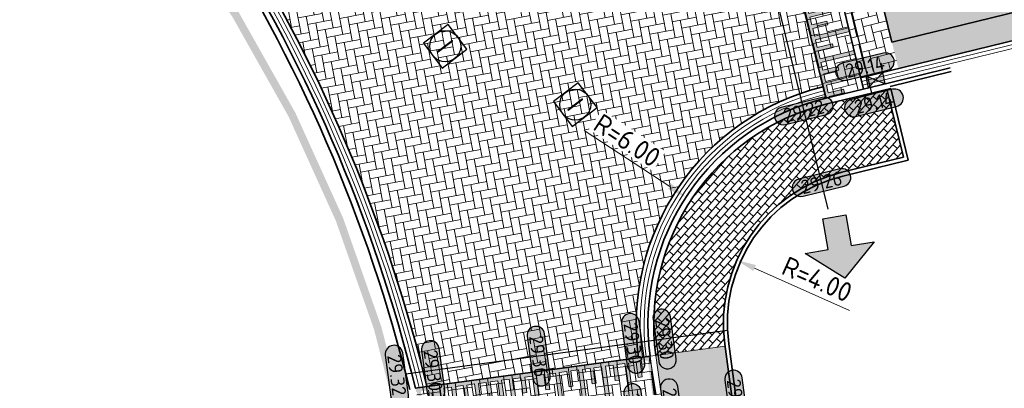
# Model space of a CAD drawing. Header units: metres. Extents: x 199937 to 201628, y 374508 to 375260.
# Tile 62 of 183: x 201129 to 201154, y 374814 to 374823. Entities that reach past the tile are written whole.
import ezdxf
from ezdxf.enums import TextEntityAlignment as Align

# ---------------------------------------------------------------- set-up
doc = ezdxf.new("R2010")
doc.units = ezdxf.units.M
for name, pattern in [('VH-OPSLUITBAND_100X200', [16, 8, -2, 4, -2]), ('VH-OPSLUITBAND_150X250', [24, 16, -2, 4, -2]), ('XX-PROJECTGRENS', [18, 12, -3, 0, -3])]:
    doc.linetypes.add(name, pattern=pattern)
doc.layers.add('000___INRIT-PIJL', color=252, linetype='Continuous')
for name, color, linetype, lineweight in [('031___CL_DREMPEL TALUD', 250, 'Continuous', 18), ('N-WE-OG-HOOGTELIJN-G', 7, 'Continuous', 25), ('N-WE-RI-ITR_RIOOLPUT-S', 84, 'Continuous', 25), ('N-WE-RI-KOLK-S', 7, 'Continuous', 25), ('N-WE-RI-VWA_RIOOLPUT-S', 20, 'Continuous', 25), ('N-WE-VH-DREMPEL-G', 30, 'Continuous', 35), ('N-WE-VH-DWARSHELLING-S', 7, 'Continuous', 25), ('N-WE-VH-GOOT-G', 170, 'Continuous', 35), ('N-WE-VH-KANTOPSLUITING_OPSLUITBAND_100X200-G', 150, 'VH-OPSLUITBAND_100X200', 35), ('N-WE-VH-KANTOPSLUITING_OPSLUITBAND_150X250-G', 150, 'VH-OPSLUITBAND_150X250', 35), ('N-WE-VH-KANTOPSLUITING_VERLOOPBAND-S', 251, 'Continuous', 25), ('N-WE-VH-KANTVERHARDING_STREKLAAG-G', 60, 'Continuous', 18), ('N-WE-VH-VERHARDING_BETONSTRAATSTEEN-G', 252, 'Continuous', 35), ('N-WE-VH-VERHARDING_TEGEL-A', 252, 'Continuous', 18), ('N-WE-VW-MARKERING-V', 7, 'Continuous', 18), ('X-XX-AL-HOOGTELABEL-S', 7, 'Continuous', 25), ('X-XX-AL-M-200', 7, 'Continuous', 18)]:
    doc.layers.add(name, color=color, linetype=linetype, lineweight=lineweight)
doc.layers.add('N-WE-KG-GRENS_PROJECT-G', color=7, linetype='XX-PROJECTGRENS', lineweight=35, transparency=0.45)
for name, color, linetype, lineweight, true_color in [('N-WE-VH-VERHARDING_BETONSTRAATSTEEN_GRIJS-A', 7, 'Continuous', 18, 0xa6a6a6), ('N-WE-VH-VERHARDING_BETONSTRAATSTEEN_HEIDE-A', 7, 'Continuous', 0, 0x986657), ('N-WE-VH-VERHARDING_BETONSTRAATSTEEN_ROOD-A', 7, 'Continuous', 0, 0xa92c0a)]:
    doc.layers.add(name, color=color, linetype=linetype, lineweight=lineweight, true_color=true_color)
doc.layers.add('X-XX-AL-HULPLIJN-G', color=7, linetype='Continuous', lineweight=18, plot=False)
doc.styles.add('NLCS-ISO', font='NLCS-ISO.ttf')
doc.styles.add('NLCS-ISO-ANNOTATIEF-T18', font='NLCS-ISO.ttf', dxfattribs={"height": 1.8})
doc.styles.add('NLCS-ISO-M200-T25', font='NLCS-ISO.ttf', dxfattribs={"height": 0.5})
doc.dimstyles.new('NLCS-M200-T25-PIJL_L2_H1', dxfattribs={"dimscale": 0.2, "dimtxt": 2.5, "dimasz": 2.5, "dimexe": 2, "dimexo": 2, "dimgap": 0.7, "dimtad": 1, "dimzin": 0, "dimdsep": 46, "dimtxsty": 'NLCS-ISO-M200-T25', "dimcen": 0, "dimdle": 2, "dimclrd": 256, "dimclre": 256, "dimclrt": 256, "dimadec": 1, "dimazin": 0, "dimtfac": 1, "dimtdec": 3, "dimtofl": 0, "dimtmove": 0, "dimatfit": 3, "dimfxl": 2, "dimfxlon": 1, "dimtfillclr": 256, "dimtolj": 1, "dimtzin": 0, "dimlwd": -1, "dimlwe": -1, "dimarcsym": 0})

# ---------------------------------------------------------------- blocks, each defined once
blk = doc.blocks.new('*U269')
at = {"flags": 128}
for points in [[(-2.74999999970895, -0.0999999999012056), (-2.74999999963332, -0.4999999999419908)], [(-2.649999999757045, -0.09999999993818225), (-2.649999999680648, -0.4999999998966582)], [(-2.649999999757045, -0.09999999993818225), (-2.449999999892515, -0.09999999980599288)], [(-2.449999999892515, -0.09999999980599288), (-2.449999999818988, -0.9999999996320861)], [(-2.349999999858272, -0.0999999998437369), (-2.349999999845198, -0.9999999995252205)], [(-2.349999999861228, -0.100000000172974), (-2.149999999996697, -0.1000000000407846)], [(-2.149999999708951, -0.09999999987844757), (-2.14999999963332, -0.4999999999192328)], [(-2.049999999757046, -0.09999999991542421), (-2.049999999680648, -0.4999999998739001)], [(-2.049999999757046, -0.09999999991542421), (-1.849999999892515, -0.09999999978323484)], [(-1.849999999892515, -0.09999999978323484), (-1.849999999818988, -0.9999999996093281)], [(-1.749999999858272, -0.09999999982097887), (-1.749999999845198, -0.9999999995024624)], [(-1.749999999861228, -0.100000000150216), (-1.549999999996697, -0.1000000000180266)], [(-1.54999999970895, -0.09999999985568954), (-1.54999999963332, -0.4999999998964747)], [(-1.449999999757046, -0.09999999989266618), (-1.449999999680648, -0.4999999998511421)], [(-1.449999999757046, -0.09999999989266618), (-1.249999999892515, -0.09999999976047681)], [(-1.249999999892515, -0.09999999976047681), (-1.249999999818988, -0.99999999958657)], [(-1.149999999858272, -0.09999999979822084), (-1.149999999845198, -0.9999999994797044)], [(-1.149999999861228, -0.1000000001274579), (-0.9499999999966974, -0.09999999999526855)], [(-0.9499999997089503, -0.09999999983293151), (-0.9499999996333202, -0.4999999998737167)], [(-0.8499999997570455, -0.09999999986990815), (-0.6499999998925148, -0.09999999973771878)], [(-0.8499999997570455, -0.09999999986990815), (-0.849999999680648, -0.4999999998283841)], [(-0.6499999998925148, -0.09999999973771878), (-0.6499999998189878, -0.999999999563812)], [(-0.5499999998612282, -0.1000000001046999), (-0.3499999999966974, -0.09999999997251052)], [(-0.5499999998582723, -0.09999999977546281), (-0.5499999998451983, -0.9999999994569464)], [(-0.3499999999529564, -0.09999999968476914), (-0.3499999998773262, -0.4999999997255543)], [(-0.2500000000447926, -0.1000000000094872), (-0.05000000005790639, -0.1000000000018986)], [(-0.2500000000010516, -0.09999999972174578), (-0.249999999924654, -0.4999999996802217)], [(-0.05000000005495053, -0.09999999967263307), (-0.04999999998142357, -0.9999999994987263)], [(0.04999999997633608, -0.1000000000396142), (0.2499999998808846, -0.1000000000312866)], [(0.04999999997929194, -0.0999999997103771), (0.04999999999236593, -0.9999999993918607)], [(0.249999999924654, -0.09999999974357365), (0.2500000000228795, -0.4999999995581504)], [(0.3499999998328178, -0.1000000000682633), (0.5499999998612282, -0.1000000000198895)], [(0.3499999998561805, -0.09999999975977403), (0.3500000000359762, -0.4999999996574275)], [(0.549999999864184, -0.09999999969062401), (0.549999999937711, -0.9999999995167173)], [(0.6499999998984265, -0.09999999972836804), (0.6499999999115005, -0.9999999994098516)], [(0.6499999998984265, -0.09999999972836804), (0.849999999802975, -0.09999999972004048)], [(0.8499999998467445, -0.09999999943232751), (0.8499999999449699, -0.4999999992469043)], [(0.9499999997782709, -0.09999999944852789), (0.9499999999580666, -0.4999999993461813)], [(0.9499999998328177, -0.0999999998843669), (1.149999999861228, -0.09999999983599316)], [(1.149999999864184, -0.09999999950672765), (1.149999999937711, -0.9999999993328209)], [(1.249999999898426, -0.09999999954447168), (1.449999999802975, -0.09999999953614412)], [(1.249999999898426, -0.09999999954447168), (1.2499999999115, -0.9999999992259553)], [(1.449999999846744, -0.09999999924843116), (1.44999999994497, -0.499999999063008)], [(1.549999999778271, -0.09999999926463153), (1.549999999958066, -0.499999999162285)], [(1.549999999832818, -0.09999999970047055), (1.749999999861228, -0.0999999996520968)], [(1.749999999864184, -0.0999999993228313), (1.749999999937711, -0.9999999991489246)], [(1.849999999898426, -0.09999999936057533), (2.049999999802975, -0.09999999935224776)], [(1.849999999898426, -0.09999999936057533), (1.8499999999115, -0.9999999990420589)], [(2.049999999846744, -0.0999999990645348), (2.04999999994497, -0.4999999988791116)], [(2.149999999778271, -0.09999999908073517), (2.149999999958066, -0.4999999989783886)], [(2.149999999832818, -0.09999999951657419), (2.349999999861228, -0.09999999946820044)], [(2.349999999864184, -0.09999999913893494), (2.349999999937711, -0.9999999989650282)], [(2.449999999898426, -0.09999999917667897), (2.649999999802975, -0.09999999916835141)], [(2.449999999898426, -0.09999999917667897), (2.4499999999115, -0.9999999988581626)], [(2.649999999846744, -0.09999999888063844), (2.64999999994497, -0.4999999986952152)], [(2.749999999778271, -0.09999999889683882), (2.749999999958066, -0.4999999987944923)], [(-2.649999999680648, -0.4999999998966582), (-2.749999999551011, -0.4999999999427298)], [(-2.049999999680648, -0.4999999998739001), (-2.149999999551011, -0.4999999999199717)], [(-1.449999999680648, -0.4999999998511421), (-1.549999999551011, -0.4999999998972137)], [(-0.849999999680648, -0.4999999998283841), (-0.9499999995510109, -0.4999999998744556)], [(-0.249999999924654, -0.4999999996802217), (-0.3499999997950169, -0.4999999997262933)], [(0.3500000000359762, -0.4999999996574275), (0.2500000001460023, -0.4999999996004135)], [(0.9499999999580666, -0.4999999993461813), (0.8500000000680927, -0.4999999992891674)], [(1.549999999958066, -0.499999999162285), (1.450000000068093, -0.499999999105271)], [(2.149999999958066, -0.4999999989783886), (2.050000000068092, -0.4999999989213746)], [(2.749999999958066, -0.4999999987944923), (2.650000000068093, -0.4999999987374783)], [(-2.449999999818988, -0.9999999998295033), (-2.349999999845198, -0.9999999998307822)], [(-1.849999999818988, -0.9999999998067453), (-1.749999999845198, -0.9999999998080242)], [(-1.249999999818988, -0.9999999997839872), (-1.149999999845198, -0.9999999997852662)], [(-0.6499999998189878, -0.9999999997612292), (-0.5499999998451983, -0.9999999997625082)], [(-0.04999999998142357, -0.9999999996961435), (0.04999999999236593, -0.9999999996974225)], [(0.549999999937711, -0.9999999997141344), (0.6499999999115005, -0.9999999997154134)], [(1.149999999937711, -0.9999999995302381), (1.2499999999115, -0.9999999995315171)], [(1.749999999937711, -0.9999999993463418), (1.8499999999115, -0.9999999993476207)], [(2.349999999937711, -0.9999999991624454), (2.4499999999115, -0.9999999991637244)]]:
    blk.add_lwpolyline(points, dxfattribs=at)
blk = doc.blocks.new('*U270')
at = {"flags": 128}
for points in [[(-2.74999999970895, -0.0999999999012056), (-2.74999999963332, -0.4999999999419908)], [(-2.649999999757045, -0.09999999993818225), (-2.649999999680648, -0.4999999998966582)], [(-2.649999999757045, -0.09999999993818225), (-2.449999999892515, -0.09999999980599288)], [(-2.449999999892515, -0.09999999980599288), (-2.449999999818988, -0.9999999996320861)], [(-2.349999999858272, -0.0999999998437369), (-2.349999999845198, -0.9999999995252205)], [(-2.349999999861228, -0.100000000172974), (-2.149999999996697, -0.1000000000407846)], [(-2.149999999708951, -0.09999999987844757), (-2.14999999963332, -0.4999999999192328)], [(-2.049999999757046, -0.09999999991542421), (-2.049999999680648, -0.4999999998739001)], [(-2.049999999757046, -0.09999999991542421), (-1.849999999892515, -0.09999999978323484)], [(-1.849999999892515, -0.09999999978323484), (-1.849999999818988, -0.9999999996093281)], [(-1.749999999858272, -0.09999999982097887), (-1.749999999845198, -0.9999999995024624)], [(-1.749999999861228, -0.100000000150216), (-1.549999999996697, -0.1000000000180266)], [(-1.54999999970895, -0.09999999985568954), (-1.54999999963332, -0.4999999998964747)], [(-1.449999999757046, -0.09999999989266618), (-1.449999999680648, -0.4999999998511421)], [(-1.449999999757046, -0.09999999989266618), (-1.249999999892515, -0.09999999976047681)], [(-1.249999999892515, -0.09999999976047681), (-1.249999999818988, -0.99999999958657)], [(-1.149999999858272, -0.09999999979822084), (-1.149999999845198, -0.9999999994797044)], [(-1.149999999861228, -0.1000000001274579), (-0.9499999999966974, -0.09999999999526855)], [(-0.9499999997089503, -0.09999999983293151), (-0.9499999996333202, -0.4999999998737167)], [(-0.8499999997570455, -0.09999999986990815), (-0.6499999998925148, -0.09999999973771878)], [(-0.8499999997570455, -0.09999999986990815), (-0.849999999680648, -0.4999999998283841)], [(-0.6499999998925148, -0.09999999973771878), (-0.6499999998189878, -0.999999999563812)], [(-0.5499999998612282, -0.1000000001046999), (-0.3499999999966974, -0.09999999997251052)], [(-0.5499999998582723, -0.09999999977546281), (-0.5499999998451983, -0.9999999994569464)], [(-0.3499999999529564, -0.09999999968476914), (-0.3499999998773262, -0.4999999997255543)], [(-0.2500000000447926, -0.1000000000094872), (-0.05000000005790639, -0.1000000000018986)], [(-0.2500000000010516, -0.09999999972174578), (-0.249999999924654, -0.4999999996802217)], [(-0.05000000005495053, -0.09999999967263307), (-0.04999999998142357, -0.9999999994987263)], [(0.04999999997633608, -0.1000000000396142), (0.2499999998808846, -0.1000000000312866)], [(0.04999999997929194, -0.0999999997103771), (0.04999999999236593, -0.9999999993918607)], [(0.249999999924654, -0.09999999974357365), (0.2500000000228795, -0.4999999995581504)], [(0.3499999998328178, -0.1000000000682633), (0.5499999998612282, -0.1000000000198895)], [(0.3499999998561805, -0.09999999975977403), (0.3500000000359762, -0.4999999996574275)], [(0.549999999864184, -0.09999999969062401), (0.549999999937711, -0.9999999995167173)], [(0.6499999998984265, -0.09999999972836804), (0.6499999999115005, -0.9999999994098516)], [(0.6499999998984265, -0.09999999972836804), (0.849999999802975, -0.09999999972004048)], [(0.8499999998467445, -0.09999999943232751), (0.8499999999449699, -0.4999999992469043)], [(0.9499999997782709, -0.09999999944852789), (0.9499999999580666, -0.4999999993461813)], [(0.9499999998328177, -0.0999999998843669), (1.149999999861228, -0.09999999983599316)], [(1.149999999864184, -0.09999999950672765), (1.149999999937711, -0.9999999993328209)], [(1.249999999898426, -0.09999999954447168), (1.449999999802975, -0.09999999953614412)], [(1.249999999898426, -0.09999999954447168), (1.2499999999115, -0.9999999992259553)], [(1.449999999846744, -0.09999999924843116), (1.44999999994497, -0.499999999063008)], [(1.549999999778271, -0.09999999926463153), (1.549999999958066, -0.499999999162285)], [(1.549999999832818, -0.09999999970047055), (1.749999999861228, -0.0999999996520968)], [(1.749999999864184, -0.0999999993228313), (1.749999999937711, -0.9999999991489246)], [(1.849999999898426, -0.09999999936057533), (2.049999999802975, -0.09999999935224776)], [(1.849999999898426, -0.09999999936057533), (1.8499999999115, -0.9999999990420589)], [(2.049999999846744, -0.0999999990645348), (2.04999999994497, -0.4999999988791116)], [(2.149999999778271, -0.09999999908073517), (2.149999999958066, -0.4999999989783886)], [(2.149999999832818, -0.09999999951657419), (2.349999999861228, -0.09999999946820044)], [(2.349999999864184, -0.09999999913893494), (2.349999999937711, -0.9999999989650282)], [(2.449999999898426, -0.09999999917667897), (2.649999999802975, -0.09999999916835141)], [(2.449999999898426, -0.09999999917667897), (2.4499999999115, -0.9999999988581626)], [(2.649999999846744, -0.09999999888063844), (2.64999999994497, -0.4999999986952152)], [(2.749999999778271, -0.09999999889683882), (2.749999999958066, -0.4999999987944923)], [(-2.649999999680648, -0.4999999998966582), (-2.749999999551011, -0.4999999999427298)], [(-2.049999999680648, -0.4999999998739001), (-2.149999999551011, -0.4999999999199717)], [(-1.449999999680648, -0.4999999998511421), (-1.549999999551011, -0.4999999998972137)], [(-0.849999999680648, -0.4999999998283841), (-0.9499999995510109, -0.4999999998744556)], [(-0.249999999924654, -0.4999999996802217), (-0.3499999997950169, -0.4999999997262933)], [(0.3500000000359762, -0.4999999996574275), (0.2500000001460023, -0.4999999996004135)], [(0.9499999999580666, -0.4999999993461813), (0.8500000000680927, -0.4999999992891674)], [(1.549999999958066, -0.499999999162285), (1.450000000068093, -0.499999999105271)], [(2.149999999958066, -0.4999999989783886), (2.050000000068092, -0.4999999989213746)], [(2.749999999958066, -0.4999999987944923), (2.650000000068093, -0.4999999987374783)], [(-2.449999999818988, -0.9999999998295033), (-2.349999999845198, -0.9999999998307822)], [(-1.849999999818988, -0.9999999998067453), (-1.749999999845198, -0.9999999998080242)], [(-1.249999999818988, -0.9999999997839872), (-1.149999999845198, -0.9999999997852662)], [(-0.6499999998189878, -0.9999999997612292), (-0.5499999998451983, -0.9999999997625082)], [(-0.04999999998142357, -0.9999999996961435), (0.04999999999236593, -0.9999999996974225)], [(0.549999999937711, -0.9999999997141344), (0.6499999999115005, -0.9999999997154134)], [(1.149999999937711, -0.9999999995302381), (1.2499999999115, -0.9999999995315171)], [(1.749999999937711, -0.9999999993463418), (1.8499999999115, -0.9999999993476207)], [(2.349999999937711, -0.9999999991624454), (2.4499999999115, -0.9999999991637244)]]:
    blk.add_lwpolyline(points, dxfattribs=at)
blk = doc.blocks.new('inrit')
h = blk.add_hatch(color=256)
h.dxf.hatch_style = 1
h.paths.add_polyline_path([(0.3000000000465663, 1), (-0.300000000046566, 1), (-0.3000000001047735, 1.799999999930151), (-0.900000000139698, 1.799999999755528), (-2.328301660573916e-10, 2.599999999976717), (0.9000000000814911, 1.799999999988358), (0.2999999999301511, 1.799999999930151)])
at = {"color": 3, "flags": 128}
blk.add_lwpolyline([(0.3000000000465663, 1), (-0.300000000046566, 1), (-0.3000000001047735, 1.799999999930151), (-0.900000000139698, 1.799999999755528), (-2.328301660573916e-10, 2.599999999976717), (0.9000000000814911, 1.799999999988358), (0.2999999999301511, 1.799999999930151), (0.3000000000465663, 1)], dxfattribs=at)
blk = doc.blocks.new('SVH-VERLOOPBAND_TROTTOIRBAND 130 150X250 HD_OPSLUITBAND 150X250 HD_L1000_LINKS-MM')
at = {"linetype": 'Continuous', "lineweight": 0}
blk.add_lwpolyline([(0, 0), (-1000, 1.13686837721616e-13), (-1000, 150.0000000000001), (0, 150)], close=True, dxfattribs=at)
blk.add_lwpolyline([(0, 20), (-100, 20), (-900, 1.13686837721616e-13)], dxfattribs=at)
blk = doc.blocks.new('*U283')
h = blk.add_hatch(color=253)
h.dxf.hatch_style = 1
edge = h.paths.add_edge_path()
edge.add_line((2.726055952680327, 1.132202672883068), (-2.726055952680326, 1.132202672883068))
edge.add_arc((-2.726055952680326, 0), 1.132202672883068, 90, 270)
edge.add_line((-2.726055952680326, -1.132202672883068), (2.726055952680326, -1.132202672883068))
edge.add_arc((2.726055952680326, 3.697785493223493e-32), 1.132202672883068, 270, 450)
blk.add_lwpolyline([(2.726055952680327, 1.132202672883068), (-2.726055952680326, 1.132202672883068, 0.9999999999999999), (-2.726055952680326, -1.132202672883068), (2.726055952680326, -1.132202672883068, 0.9999999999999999)], format="xyb", close=True)
at = {"style": 'NLCS-ISO-ANNOTATIEF-T18'}
blk.add_attdef('HGT', text='', height=1.8, dxfattribs=at).set_placement((-0.002853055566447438, -0.0004570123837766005), align=Align.MIDDLE_CENTER)
blk = doc.blocks.new('SRI-PUT_INSPECTIE-SO')
at = {"lineweight": -3, "flags": 128}
blk.add_lwpolyline([(-1.999999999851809, -2.000000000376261), (2.000000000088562, -2.000000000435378), (2.000000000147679, 1.999999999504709), (-2.00000000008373, 1.999999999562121)], close=True, dxfattribs=at)
at = {"lineweight": -3, "ltscale": 1.5}
blk.add_circle((0, -7.105427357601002e-14), 1.999999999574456, dxfattribs=at)
at = {"ltscale": 0.1, "style": 'NLCS-ISO'}
blk.add_text('I', height=2.5, dxfattribs=at).set_placement((-0.002795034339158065, -0.007140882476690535), align=Align.MIDDLE_CENTER)
blk = doc.blocks.new('*U400')
blk.add_solid([(0, 0), (2.470434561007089, 0.25), (4.940869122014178, 0)])
blk = doc.blocks.new('*D471')
at = {"layer": 'Defpoints', "color": 0, "transparency": 16777216}
for p in [(201145.8334270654, 374818.4869573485), (201150.8540120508, 374815.2015767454)]:
    blk.add_point(p, dxfattribs=at)
at = {"layer": 'X-XX-AL-M-200', "transparency": 16777216}
blk.add_line((201143.2143552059, 374820.2008309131), (201145.4150449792, 374818.7607390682), dxfattribs=at)
blk.add_solid([(201145.4606752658, 374818.8304694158), (201145.3694146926, 374818.6910087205), (201145.8334270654, 374818.4869573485)], dxfattribs=at)
at = {"layer": 'X-XX-AL-M-200', "transparency": 16777216, "insert": (201144.3190587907, 374819.9440138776), "char_height": 0.5, "attachment_point": 5, "rotation": 326.7999852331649, "style": 'NLCS-ISO-M200-T25', "bg_fill": 3, "box_fill_scale": 1.1, "bg_fill_color": 256, "bg_fill_true_color": 13158600, "bg_fill_transparency": 0}
blk.add_mtext('\\A1;R=6.00', dxfattribs=at)
blk = doc.blocks.new('*D472')
at = {"layer": 'Defpoints', "color": 0, "transparency": 16777216}
for p in [(201147.1434010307, 374816.8645518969), (201150.7984126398, 374815.2394703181)]:
    blk.add_point(p, dxfattribs=at)
at = {"layer": 'X-XX-AL-M-200', "transparency": 16777216}
blk.add_line((201150.0491352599, 374815.5726120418), (201147.6002774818, 374816.6614166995), dxfattribs=at)
blk.add_solid([(201147.634133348, 374816.7375627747), (201147.5664216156, 374816.5852706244), (201147.1434010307, 374816.8645518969)], dxfattribs=at)
at = {"layer": 'X-XX-AL-M-200', "transparency": 16777216, "insert": (201149.2115900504, 374816.3718104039), "char_height": 0.5, "attachment_point": 5, "rotation": 336.0292388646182, "style": 'NLCS-ISO-M200-T25', "bg_fill": 3, "box_fill_scale": 1.1, "bg_fill_color": 256, "bg_fill_true_color": 13158600, "bg_fill_transparency": 0}
blk.add_mtext('\\A1;R=4.00', dxfattribs=at)
blk = doc.blocks.new('N-SRI-KOLK_STRAAT_450X300-SO')
h = blk.add_hatch(color=256)
h.dxf.hatch_style = 1
h.paths.add_polyline_path([(-7.127631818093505e-14, 0.7499999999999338), (-1.125000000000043, 1.49999999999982), (-1.125000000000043, 4.75175454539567e-14)])
h.paths.add_polyline_path([(1.1249999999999, 4.75175454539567e-14), (1.1249999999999, 1.49999999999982), (-7.122080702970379e-14, 0.7499999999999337)])
for p, q in [((-1.125000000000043, 4.75175454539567e-14), (1.1249999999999, 1.49999999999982)), ((1.1249999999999, 4.75175454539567e-14), (-1.125000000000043, 1.49999999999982))]:
    blk.add_line(p, q)
at = {"flags": 128}
blk.add_lwpolyline([(-1.125000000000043, 4.75175454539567e-14), (1.1249999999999, 4.75175454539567e-14), (1.1249999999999, 1.49999999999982), (-1.125000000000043, 1.49999999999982)], close=True, dxfattribs=at)

msp = doc.modelspace()

# ---------------------------------------------------------------- hatches: boundary and pattern name
at = {"layer": 'N-WE-VH-VERHARDING_BETONSTRAATSTEEN_GRIJS-A'}
h = msp.add_hatch(dxfattribs=at)
h.set_pattern_fill('AVH-GRI_BSS_KEIFRMT_HALFST-SO', color=256, angle=36.06058286, pattern_type=2)
h.set_pattern_definition([(36.06058285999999, (201343.742815, 375069.87108), (0.02307424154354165, 0.1466887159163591), [0.105, -0.105]), (126.06058286, (201343.742815, 375069.87108), (-0.08488147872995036, -0.0618072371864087), [])])
edge = h.paths.add_edge_path()
edge.add_arc((200566.1635324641, 374430.1341817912), 698.0885114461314, 35.95673444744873, 36.35575070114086)
edge.add_arc((121081.5674667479, 316842.9367764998), 98851.45038245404, 35.92666850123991, 35.92869674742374)
edge.add_arc((201126.0554971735, 374847.1587229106), 0.4499999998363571, 215.5521090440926, 305.55210908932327, ccw=False)
edge.add_arc((202207.2818908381, 375626.9625882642), 1333.545859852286, 215.7998744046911, 215.9697590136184)
edge.add_arc((200467.8200651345, 374358.034375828), 819.5801932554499, 35.96832921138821, 36.33964164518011, ccw=False)
edge.add_arc((201131.5040130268, 374839.6702675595), 0.4499999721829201, 126.12929300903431, 216.1292980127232, ccw=False)
at = {"layer": 'N-WE-VH-VERHARDING_BETONSTRAATSTEEN_HEIDE-A', "true_color": 0x986657}
h = msp.add_hatch(dxfattribs=at)
h.set_pattern_fill('AVH-HEI_BSS_KEIFRMT_KEPER-SO', color=25, scale=2, angle=103.71924297, pattern_type=2)
h.set_pattern_definition([(103.71924297, (0, 0), (-0.2538131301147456, 0.1542040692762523), [0.63, -0.21]), (13.71924296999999, (-0.4080171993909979, -0.09960906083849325), (-0.2538131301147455, 0.1542040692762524), [0.6299999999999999, -0.21])])
h.paths.add_polyline_path([(201193.4651504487, 374832.0892360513), (201193.2991353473, 374832.7692647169), (201151.1368001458, 374822.4761922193), (201151.1556702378, 374822.3988968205), (201151.3028152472, 374821.7961635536)])
h = msp.add_hatch(dxfattribs=at)
h.set_pattern_fill('AVH-HEI_BSS_KEIFRMT_KEPER-SO', color=25, scale=2, angle=-76.28075702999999, pattern_type=2)
h.set_pattern_definition([(283.71924297, (201151.3028152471, 374821.7961635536), (0.2538131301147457, -0.1542040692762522), [0.63, -0.21]), (193.71924297, (201151.7108324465, 374821.8957726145), (0.2538131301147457, -0.1542040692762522), [0.63, -0.21])])
h.paths.add_polyline_path([(201150.1310168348, 374826.5960673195), (201149.1595473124, 374826.3589028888), (201150.3313457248, 374821.558999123), (201151.3028152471, 374821.7961635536)])
at = {"layer": 'N-WE-VH-VERHARDING_BETONSTRAATSTEEN_ROOD-A'}
h = msp.add_hatch(dxfattribs=at)
h.set_pattern_fill('AVH-ROO_BSS_KEIFRMT_KEPER-SO', color=36, scale=2, angle=58.71924297, pattern_type=2)
h.set_pattern_definition([(58.71924297, (201151.1368001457, 374822.4761922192), (-0.07043424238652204, 0.2885117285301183), [0.63, -0.21]), (328.71924297, (201150.7778541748, 374822.6942697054), (-0.070434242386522, 0.2885117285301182), [0.63, -0.21])])
h.paths.add_polyline_path([(201193.2991353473, 374832.7692647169), (201192.4593671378, 374836.2091111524), (201150.2970319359, 374825.9160386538), (201150.301878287, 374825.8961871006), (201151.1368001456, 374822.4761922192)])
h = msp.add_hatch(dxfattribs=at)
h.set_pattern_fill('AVH-ROO_BSS_KEIFRMT_KEPER-SO', color=36, scale=2, angle=100.73750781, pattern_type=2)
h.set_pattern_definition([(100.73750781, (0, 0), (-0.2454481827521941, 0.1671980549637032), [0.63, -0.21]), (10.73750781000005, (-0.4126462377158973, -0.07825012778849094), (-0.2454481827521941, 0.1671980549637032), [0.63, -0.21])])
edge = h.paths.add_edge_path()
edge.add_line((201149.3598762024, 374821.3218346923), (201148.1880777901, 374826.1217384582))
edge.add_line((201148.1880777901, 374826.1217384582), (201145.565992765, 374825.4816099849))
edge.add_arc((201144.0718601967, 374831.6019200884), 6.300049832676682, 214.8695728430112, 283.7191010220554, ccw=False)
edge.add_line((201138.9029490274, 374828.0001170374), (201138.8930688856, 374828.0142249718))
edge.add_arc((200467.8200752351, 374358.0343860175), 819.2801790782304, 35.00512545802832, 35.22988986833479)
edge.add_line((201137.0442360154, 374830.6431401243), (201132.7213344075, 374827.5902898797))
edge.add_line((201132.7213344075, 374827.5902898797), (201132.9410853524, 374827.2789631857))
edge.add_arc((201100.0113892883, 374804.0469782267), 40.30000009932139, 31.650299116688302, 35.20306669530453, ccw=False)
edge.add_arc((201100.0113893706, 374804.0469782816), 40.30000000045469, 13.729609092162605, 31.65029911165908, ccw=False)
edge.add_line((201139.1598812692, 374813.6117878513), (201144.6116224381, 374814.3515348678))
edge.add_arc((201150.8540121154, 374815.2015767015), 6.300000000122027, 103.71924297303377, 187.754414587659, ccw=False)
h = msp.add_hatch(dxfattribs=at)
h.set_pattern_fill('AVH-ROO_BSS_KEIFRMT_KEPER-SO', color=36, scale=2, angle=283.72, pattern_type=2)
h.set_pattern_definition([(283.72, (201109.114271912, 374903.0265801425), (0.2538151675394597, -0.1542007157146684), [0.63, -0.21]), (193.72, (201109.5222877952, 374903.1261945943), (0.2538151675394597, -0.1542007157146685), [0.63, -0.21])])
h.paths.add_polyline_path([(201149.4310255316, 374821.0303938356), (201150.402495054, 374821.2675582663), (201149.0883979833, 374826.6503437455), (201148.1169284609, 374826.4131793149)])
h = msp.add_hatch(dxfattribs=at)
h.set_pattern_fill('AVH-ROO_BSS_KEIFRMT_KEPER-SO', color=36, scale=2, angle=187.73, pattern_type=2)
h.set_pattern_definition([(187.73, (201109.114271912, 374903.0265801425), (-0.1798456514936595, -0.236337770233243), [0.6299999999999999, -0.21]), (97.72999999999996, (201109.1707640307, 374902.6103967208), (-0.1798456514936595, -0.236337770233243), [0.63, -0.21])])
h.paths.add_polyline_path([(201138.8609543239, 374813.57122644), (201139.0878288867, 374812.5928471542), (201145.0433633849, 374813.4009539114), (201144.9088984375, 374814.3918722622)])
at = {"layer": 'N-WE-VH-VERHARDING_TEGEL-A'}
h = msp.add_hatch(dxfattribs=at)
h.set_pattern_fill('AVH-TEGEL_150X300_HALFST-SO', color=256, angle=49.01000000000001, pattern_type=2)
h.set_pattern_definition([(49.01000000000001, (201145.0575261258, 374814.4121147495), (-0.1132236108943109, 0.098389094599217), []), (139.01, (201145.0575261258, 374814.4121147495), (-0.196778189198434, -0.2264472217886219), [0.15, -0.15]), (139.01, (201145.1559152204, 374814.5253383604), (-0.196778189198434, -0.2264472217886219), [-0.15, 0.15])])
edge = h.paths.add_edge_path()
edge.add_line((201146.8405185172, 374814.659018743), (201146.8347353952, 374814.7016388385))
edge.add_arc((201150.7984126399, 374815.2394703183), 4.000000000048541, 103.72088234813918, 187.7272723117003, ccw=False)
edge.add_line((201149.8496437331, 374819.1253212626), (201149.8933837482, 374819.1360008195))
edge.add_line((201149.8933837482, 374819.1360008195), (201151.4372163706, 374819.5129427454))
edge.add_line((201151.4372163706, 374819.5129427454), (201151.0103311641, 374821.2615437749))
edge.add_line((201151.0103311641, 374821.2615437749), (201149.466600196, 374820.8846734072))
edge.add_arc((201150.8540121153, 374815.2015767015), 5.849999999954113, 103.7192429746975, 187.7557726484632)
edge.add_line((201145.0575261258, 374814.4121147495), (201146.8410602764, 374814.6550261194))
edge.add_arc((201150.8540121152, 374815.2015767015), 4.049999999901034, 187.6987709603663, 187.7557726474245, ccw=False)
h = msp.add_hatch(dxfattribs=at)
h.set_pattern_fill('AVH-TEGEL_300X300_HALFST-SO', color=256, scale=5, angle=97.7, pattern_type=2)
h.set_pattern_definition([(97.69999999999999, (0, 0), (-0.1888433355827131, 0.2771970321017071), [0.3, -0.3]), (187.7, (0, 0), (0.04019585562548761, -0.2972949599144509), [])])
h.paths.add_polyline_path([(201149.8859078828, 374792.2152961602), (201148.1022532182, 374791.9732720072), (201151.2424204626, 374768.8310602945), (201153.0262541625, 374769.0717659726)])
h.paths.add_polyline_path([(201147.4512201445, 374796.7712155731), (201149.2348747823, 374797.0132397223), (201146.8410602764, 374814.6550261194), (201145.0575261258, 374814.4121147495)])
at = {"layer": 'N-WE-VW-MARKERING-V'}
h = msp.add_hatch(color=256, dxfattribs=at)
h.dxf.hatch_style = 1
h.paths.add_polyline_path([(201149.4727074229, 374825.0761409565), (201149.4489909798, 374825.1732879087), (201148.5746684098, 374824.959839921), (201148.5272355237, 374825.1541338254), (201148.9158233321, 374825.2489995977), (201148.8921068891, 374825.34614655), (201148.5035190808, 374825.2512807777), (201148.4560861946, 374825.4455746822), (201149.3304087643, 374825.6590226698), (201149.3066923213, 374825.756169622), (201148.4323697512, 374825.5427216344), (201148.3849368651, 374825.7370155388), (201148.7735246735, 374825.8318813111), (201148.7498082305, 374825.9290282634), (201148.3612204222, 374825.834162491), (201148.313787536, 374826.0284563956), (201149.1881101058, 374826.2419043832), (201149.1643936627, 374826.3390513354), (201148.2900710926, 374826.1256033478), (201148.2426382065, 374826.3198972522), (201148.631226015, 374826.4147630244), (201148.6075095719, 374826.5119099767), (201148.2189217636, 374826.4170442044), (201148.2140754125, 374826.4368957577), (201148.1169284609, 374826.4131793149), (201149.4310255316, 374821.0303938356), (201149.528172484, 374821.0541102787), (201149.5233261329, 374821.0739618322), (201149.9119139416, 374821.1688276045), (201149.8881974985, 374821.2659745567), (201149.4996096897, 374821.1711087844), (201149.4521768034, 374821.3654026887), (201150.3264993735, 374821.5788506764), (201150.3027829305, 374821.6759976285), (201149.4284603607, 374821.462549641), (201149.3810274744, 374821.6568435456), (201149.7696152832, 374821.7517093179), (201149.7458988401, 374821.8488562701), (201149.3573110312, 374821.7539904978), (201149.309878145, 374821.9482844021), (201150.1842007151, 374822.1617323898), (201150.1604842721, 374822.2588793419), (201149.2861617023, 374822.0454313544), (201149.238728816, 374822.239725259), (201149.6273166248, 374822.3345910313), (201149.6036001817, 374822.4317379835), (201149.2150123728, 374822.3368722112), (201149.1675794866, 374822.5311661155), (201150.0419020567, 374822.7446141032), (201150.0181856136, 374822.8417610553), (201149.1438630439, 374822.6283130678), (201149.0964301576, 374822.8226069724), (201149.4850179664, 374822.9174727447), (201149.4613015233, 374823.0146196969), (201149.0727137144, 374822.9197539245), (201149.0252808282, 374823.1140478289), (201149.8996033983, 374823.3274958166), (201149.8758869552, 374823.4246427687), (201149.0015643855, 374823.2111947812), (201148.9541314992, 374823.4054886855), (201149.3427193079, 374823.5003544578), (201149.3190028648, 374823.59750141), (201148.9304150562, 374823.5026356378), (201148.8829821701, 374823.6969295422), (201149.7573047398, 374823.9103775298), (201149.7335882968, 374824.007524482), (201148.859265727, 374823.7940764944), (201148.8118328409, 374823.9883703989), (201149.2004206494, 374824.0832361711), (201149.1767042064, 374824.1803831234), (201148.7881163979, 374824.085517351), (201148.7406835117, 374824.2798112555), (201149.6150060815, 374824.4932592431), (201149.5912896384, 374824.5904061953), (201148.7169670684, 374824.3769582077), (201148.6695341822, 374824.5712521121), (201149.0581219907, 374824.6661178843), (201149.0344055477, 374824.7632648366), (201148.6458177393, 374824.6683990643), (201148.5983848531, 374824.8626929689)])
h = msp.add_hatch(color=256, dxfattribs=at)
h.dxf.hatch_style = 1
h.paths.add_polyline_path([(201143.6597007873, 374814.1214521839), (201143.7807128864, 374813.2296248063), (201143.8798048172, 374813.2430705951), (201143.7587927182, 374814.1348979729), (201143.9569765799, 374814.1617895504), (201144.0107597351, 374813.7654218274), (201144.109851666, 374813.7788676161), (201144.0560685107, 374814.1752353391), (201144.2542523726, 374814.2021269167), (201144.3752644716, 374813.3102995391), (201144.4743564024, 374813.3237453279), (201144.3533443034, 374814.2155727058), (201144.5515281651, 374814.2424642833), (201144.6053113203, 374813.8460965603), (201144.7044032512, 374813.859542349), (201144.650620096, 374814.255910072), (201144.8488039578, 374814.2828016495), (201144.9698160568, 374813.390974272), (201145.0433561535, 374813.4009529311), (201144.9088984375, 374814.3918722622), (201138.8609543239, 374813.57122644), (201138.8836417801, 374813.4733885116), (201138.9032881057, 374813.4760543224), (201138.9318717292, 374813.2654005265), (201139.0878288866, 374812.5928471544), (201139.1233921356, 374812.5976727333), (201139.0023800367, 374813.4895001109), (201139.2005638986, 374813.5163916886), (201139.2543470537, 374813.1200239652), (201139.3534389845, 374813.133469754), (201139.2996558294, 374813.5298374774), (201139.4978396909, 374813.5567290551), (201139.61885179, 374812.6649016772), (201139.7179437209, 374812.678347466), (201139.5969316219, 374813.5701748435), (201139.7951154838, 374813.5970664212), (201139.8488986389, 374813.2006986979), (201139.9479905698, 374813.2141444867), (201139.8942074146, 374813.6105122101), (201140.0923912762, 374813.6374037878), (201140.2134033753, 374812.7455764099), (201140.3124953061, 374812.7590221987), (201140.1914832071, 374813.6508495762), (201140.389667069, 374813.6777411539), (201140.4434502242, 374813.2813734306), (201140.542542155, 374813.2948192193), (201140.4887589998, 374813.6911869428), (201140.6869428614, 374813.7180785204), (201140.8079549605, 374812.8262511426), (201140.9070468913, 374812.8396969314), (201140.7860347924, 374813.7315243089), (201140.9842186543, 374813.7584158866), (201141.0380018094, 374813.3620481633), (201141.1370937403, 374813.375493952), (201141.0833105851, 374813.7718616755), (201141.2814944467, 374813.7987532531), (201141.4025065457, 374812.9069258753), (201141.5015984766, 374812.920371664), (201141.3805863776, 374813.8121990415), (201141.5787702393, 374813.8390906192), (201141.6325533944, 374813.442722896), (201141.7316453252, 374813.4561686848), (201141.6778621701, 374813.8525364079), (201141.8760460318, 374813.8794279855), (201141.9970581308, 374812.987600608), (201142.0961500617, 374813.0010463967), (201141.9751379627, 374813.8928737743), (201142.1733218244, 374813.9197653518), (201142.2271049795, 374813.5233976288), (201142.3261969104, 374813.5368434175), (201142.2724137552, 374813.9332111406), (201142.4705976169, 374813.9601027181), (201142.5916097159, 374813.0682753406), (201142.6907016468, 374813.0817211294), (201142.5696895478, 374813.9735485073), (201142.7678734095, 374814.0004400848), (201142.8216565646, 374813.6040723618), (201142.9207484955, 374813.6175181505), (201142.8669653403, 374814.0138858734), (201143.0651492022, 374814.040777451), (201143.1861613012, 374813.1489500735), (201143.285253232, 374813.1623958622), (201143.164241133, 374814.0542232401), (201143.3624249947, 374814.0811148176), (201143.4162081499, 374813.6847470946), (201143.5153000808, 374813.6981928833), (201143.4615169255, 374814.0945606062)])

# ---------------------------------------------------------------- linework, layer by layer
at = {"layer": 'N-WE-KG-GRENS_PROJECT-G', "const_width": 0.2}
msp.add_lwpolyline([(201159.7898374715, 374646.4557134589), (201145.3138937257, 374758.5632757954), (201142.007547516, 374758.3458555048), (201141.3871207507, 374761.365740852), (201142.7220816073, 374761.709586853), (201139.5904329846, 374783.4749333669), (201135.4986443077, 374783.5784851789), (201135.3518372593, 374792.3023651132), (201141.351452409, 374792.6391997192), (201138.6280249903, 374812.2457142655, 0.1098649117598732), (201132.55438246, 374825.6281790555), (201114.3719757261, 374850.5778146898, -0.1438375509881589), (201104.9234138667, 374883.2812249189, 0.2953998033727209), (201098.086768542, 374888.7092676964), (201097.9584015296, 374895.618421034, 0.3754796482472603), (201107.2353103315, 374901.6135889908), (201127.8699589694, 374992.3467444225, 0.3600036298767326), (201124.4999770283, 374997.9081068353), (201067.9470627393, 375010.728805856, 0.3775882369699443)], format="xyb", dxfattribs=at)
at = {"layer": 'N-WE-OG-HOOGTELIJN-G'}
for points in [[(201147.0954367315, 374827.9651976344), (201149.4857402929, 374818.1740706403)], [(201149.2354031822, 374826.7891688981), (201150.6087913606, 374821.1635160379)], [(201146.9028187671, 374815.0541371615), (201138.6164419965, 374813.929758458)]]:
    msp.add_lwpolyline(points, dxfattribs=at)
at = {"layer": 'N-WE-VH-DREMPEL-G'}
for points in [[(201150.402495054, 374821.2675582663), (201149.0883979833, 374826.6503437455)], [(201149.4310255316, 374821.0303938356), (201148.1169284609, 374826.4131793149)], [(201144.9088982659, 374814.3918722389), (201138.8609543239, 374813.57122644)]]:
    msp.add_lwpolyline(points, dxfattribs=at)
at = {"layer": 'N-WE-VH-GOOT-G'}
for points in [[(201190.3781682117, 374725.9901508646, 0.005832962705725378), (201213.6215774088, 374733.9085403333, 0.4038275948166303), (201216.2898483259, 374739.2512458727), (201200.0198097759, 374791.0364932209, -0.3192733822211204), (201202.7733105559, 374799.5250245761), (201210.6738992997, 374805.3955649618, -0.01766950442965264), (201214.8628148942, 374808.1684093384, 0.4549785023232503), (201216.4458304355, 374817.5346706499, -0.009968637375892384), (201205.7304956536, 374831.1545147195, 0.2999557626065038), (201199.2003929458, 374833.4893782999), (201150.3313457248, 374821.558999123)], [(201139.1598812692, 374813.6117878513, 0.07835351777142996), (201134.3174336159, 374825.1937352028, 0.01550311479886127), (201132.9410853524, 374827.2789631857, 0.0001170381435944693), (201132.7213344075, 374827.5902898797)], [(201149.3598762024, 374821.3218346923, 0.3840401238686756), (201144.6116224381, 374814.3515348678)]]:
    msp.add_lwpolyline(points, format="xyb", dxfattribs=at)
at = {"layer": 'N-WE-VH-KANTOPSLUITING_OPSLUITBAND_100X200-G'}
for points in [[(201214.0222236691, 374808.0001872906, -0.002817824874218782), (201214.7061638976, 374808.4242617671, 0.4549785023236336), (201216.2137977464, 374817.3445106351, -0.009976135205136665), (201205.4832082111, 374830.9841652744, 0.2993940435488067), (201199.2715422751, 374833.1979374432), (201151.0719034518, 374821.4309806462)], [(201213.8276996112, 374807.9958974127, -0.003401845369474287), (201214.6539468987, 374808.50954591, 0.4549785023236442), (201216.1364535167, 374817.2811239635, -0.009976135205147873), (201205.4033968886, 374830.923914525, 0.2993940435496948), (201199.2952587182, 374833.1007904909), (201151.0956198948, 374821.3338336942)], [(201176.2652742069, 374639.9129446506), (201171.7445962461, 374641.7460264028, -0.2268412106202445), (201169.8512293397, 374644.6325941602), (201153.5751883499, 374765.026264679), (201146.8347353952, 374814.7016388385, -0.3838960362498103), (201149.8496438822, 374819.1253212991), (201151.4372163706, 374819.5129427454), (201151.0103311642, 374821.261543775)], [(201176.389066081, 374639.9706568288), (201171.7895989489, 374641.8356866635, -0.2263080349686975), (201169.9503275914, 374644.6459932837), (201153.674286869, 374765.0396618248), (201146.9338273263, 374814.7150846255, -0.3838960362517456), (201149.8733631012, 374819.0281750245), (201151.5580790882, 374819.4395150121), (201151.1074781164, 374821.285260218)]]:
    msp.add_lwpolyline(points, format="xyb", dxfattribs=at)
at = {"layer": 'N-WE-VH-KANTOPSLUITING_OPSLUITBAND_150X250-G', "linetype": 'Continuous'}
for points in [[(201138.7158118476, 374813.533114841, 0.08446637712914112), (201133.4009920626, 374825.7991417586, 0.009254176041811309), (201132.5733840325, 374827.0195489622, 0.000117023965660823), (201132.353781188, 374827.3306658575)], [(201138.8619346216, 374813.5669989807, 0.08447917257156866), (201133.5266734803, 374825.8810188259, 0.009254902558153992), (201132.6959511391, 374827.10602037, 0.0001170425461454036), (201132.4762729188, 374827.4172440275)], [(201151.0719034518, 374821.4309806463), (201149.4310255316, 374821.0303938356, 0.3840469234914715), (201144.9088982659, 374814.3918722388)], [(201151.1074781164, 374821.285260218), (201149.4666001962, 374820.8846734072, 0.3840469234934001), (201145.0575261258, 374814.4121147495)]]:
    msp.add_lwpolyline(points, format="xyb", dxfattribs=at)
at = {"layer": 'N-WE-VH-KANTVERHARDING_STREKLAAG-G'}
for points in [[(201190.3470273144, 374726.0851784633, 0.005832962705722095), (201213.5882280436, 374734.0028155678, 0.4038275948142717), (201216.1944461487, 374739.2212721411), (201199.9244075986, 374791.0065194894, -0.3192733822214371), (201202.7136681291, 374799.6052915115), (201210.615018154, 374805.476397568, -0.01767283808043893), (201214.8105978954, 374808.2536934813, 0.4549785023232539), (201216.3684862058, 374817.4712839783, -0.009976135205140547), (201205.642830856, 374831.1046667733, 0.2993940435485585), (201199.2241093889, 374833.3922313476), (201150.3550621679, 374821.4618521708)], [(201190.315886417, 374726.180206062, 0.005832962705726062), (201213.5548786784, 374734.0970908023, 0.40382759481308), (201216.0990439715, 374739.1912984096), (201199.8290054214, 374790.9765457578, -0.3192733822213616), (201202.6540257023, 374799.6855584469), (201210.5561364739, 374805.5572297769, -0.01767616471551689), (201214.7583808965, 374808.3389776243, 0.4549785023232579), (201216.2911419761, 374817.4078973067, -0.009976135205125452), (201205.5630195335, 374831.0444160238, 0.2993940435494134), (201199.247825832, 374833.2950843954), (201150.3787786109, 374821.3647052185)], [(201138.9606014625, 374813.5847475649, 0.07822181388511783), (201134.1471814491, 374825.0887892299, 0.07822181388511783)], [(201139.0602427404, 374813.5982678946, 0.07828783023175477), (201134.2323075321, 374825.1412622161, 0.07828783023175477)], [(201149.3835926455, 374821.2246877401, 0.3840423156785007), (201144.7107143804, 374814.3649806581)], [(201149.4073090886, 374821.1275407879, 0.3840445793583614), (201144.8098063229, 374814.3784264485)]]:
    msp.add_lwpolyline(points, format="xyb", dxfattribs=at)
at = {"layer": 'N-WE-VH-VERHARDING_BETONSTRAATSTEEN-G'}
for points in [[(201193.2991353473, 374832.7692647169), (201151.1368001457, 374822.4761922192)], [(201151.1368001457, 374822.4761922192), (201150.2970319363, 374825.9160386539)]]:
    msp.add_lwpolyline(points, dxfattribs=at)
at = {"layer": 'X-XX-AL-HULPLIJN-G'}
msp.add_lwpolyline([(201145.0575261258, 374814.4121147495), (201146.8410602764, 374814.6550261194)], dxfattribs=at)

# ---------------------------------------------------------------- block references
at = {"layer": '000___INRIT-PIJL', "rotation": 189.6367634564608}
msp.add_blockref('inrit', (201149.4890000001, 374818.9629999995), dxfattribs=at)
at = {"layer": '031___CL_DREMPEL TALUD'}
for name, p, rotation in [('*U269', (201148.7739769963, 374823.7217865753), 103.7192429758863), ('*U270', (201141.9121462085, 374813.9852428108), 7.727273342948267)]:
    msp.add_blockref(name, p, dxfattribs=dict(at, rotation=rotation))
at = {"layer": 'N-WE-RI-ITR_RIOOLPUT-S', "xscale": 0.2, "yscale": 0.2, "zscale": 0.2, "rotation": 307.1699556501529}
msp.add_blockref('SRI-PUT_INSPECTIE-SO', (201142.9812428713, 374820.8670608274), dxfattribs=at)
at = {"layer": 'N-WE-RI-KOLK-S', "xscale": 0.2, "yscale": 0.2, "zscale": 0.2, "rotation": 12.74329286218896}
msp.add_blockref('N-SRI-KOLK_STRAAT_450X300-SO', (201150.7479256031, 374821.3518880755), dxfattribs=at)
at = {"layer": 'N-WE-RI-VWA_RIOOLPUT-S', "xscale": 0.2, "yscale": 0.2, "zscale": 0.2, "rotation": 307.1699556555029}
msp.add_blockref('SRI-PUT_INSPECTIE-SO', (201139.631354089, 374822.3688915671), dxfattribs=at)
at = {"layer": 'N-WE-VH-DWARSHELLING-S', "rotation": 283.7192429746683}
msp.add_blockref('*U400', (201150.6039645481, 374826.7115278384), dxfattribs=at)
at = {"layer": 'N-WE-VH-KANTOPSLUITING_VERLOOPBAND-S', "xscale": 0.001, "yscale": 0.001, "zscale": 0.001, "rotation": 277.727263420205}
msp.add_blockref('SVH-VERLOOPBAND_TROTTOIRBAND 130 150X250 HD_OPSLUITBAND 150X250 HD_L1000_LINKS-MM', (201145.0433561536, 374813.4009529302), dxfattribs=at)
at = {"layer": 'X-XX-AL-HOOGTELABEL-S', "xscale": 0.2, "yscale": 0.2, "zscale": 0.2}
for p, rotation, values in [((201150.443164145, 374821.8419558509), 13.71924297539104, {'HGT': '29.14'}), ((201150.6755489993, 374820.9114105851), 13.71924297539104, {'HGT': '29.14'}), ((201148.8682820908, 374820.7032940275), 13.71924297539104, {'HGT': '29.22'}), ((201149.3233252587, 374818.8604078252, 29.3648677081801), 13.71924297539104, {'HGT': '29.26'}), ((201145.2815387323, 374814.8341456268), 277.7272723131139, {'HGT': '29.30'}), ((201144.4731269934, 374814.7244522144), 277.7272723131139, {'HGT': '29.30'}), ((201142.0385517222, 374814.3941046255), 277.7272723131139, {'HGT': '29.36'}), ((201138.3853327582, 374813.9065681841), 277.7272723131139, {'HGT': '29.32'}), ((201139.3210652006, 374814.0253688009), 277.7272723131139, {'HGT': '29.30'}), ((201145.4721657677, 374813.040483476), 277.7272723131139, {'HGT': '29.32'}), ((201147.130520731, 374813.2655057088), 277.7272723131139, {'HGT': '29.35'}), ((201144.5312434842, 374812.9128097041), 277.7272723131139, {'HGT': '29.22'})]:
    msp.add_blockref('*U283', p, dxfattribs=dict(at, rotation=rotation)).add_auto_attribs(values)

# ---------------------------------------------------------------- next in the draw order: dimensions: what is measured, and where the dimension line sits
at = {"layer": 'X-XX-AL-M-200'}
dim = msp.add_radius_dim(center=(201150.8540120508, 374815.2015767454), mpoint=(201145.8334270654, 374818.4869573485), dimstyle='NLCS-M200-T25-PIJL_L2_H1', override={"dimpost": 'R=<>', "dimtfill": 1}, dxfattribs=at)
dim.commit()
dim.dimension.update_dxf_attribs({"geometry": '*D471', "text_midpoint": (201144.3190587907, 374819.9440138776)})

# ---------------------------------------------------------------- next in the draw order: dimensions: what is measured, and where the dimension line sits
dim = msp.add_radius_dim(center=(201150.7984126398, 374815.2394703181), mpoint=(201147.1434010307, 374816.8645518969), dimstyle='NLCS-M200-T25-PIJL_L2_H1', override={"dimpost": 'R=<>', "dimtfill": 1}, dxfattribs=at)
dim.commit()
dim.dimension.update_dxf_attribs({"geometry": '*D472', "text_midpoint": (201149.0531445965, 374816.015446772), "dimtype": 164})

doc.saveas('drawing.dxf')
